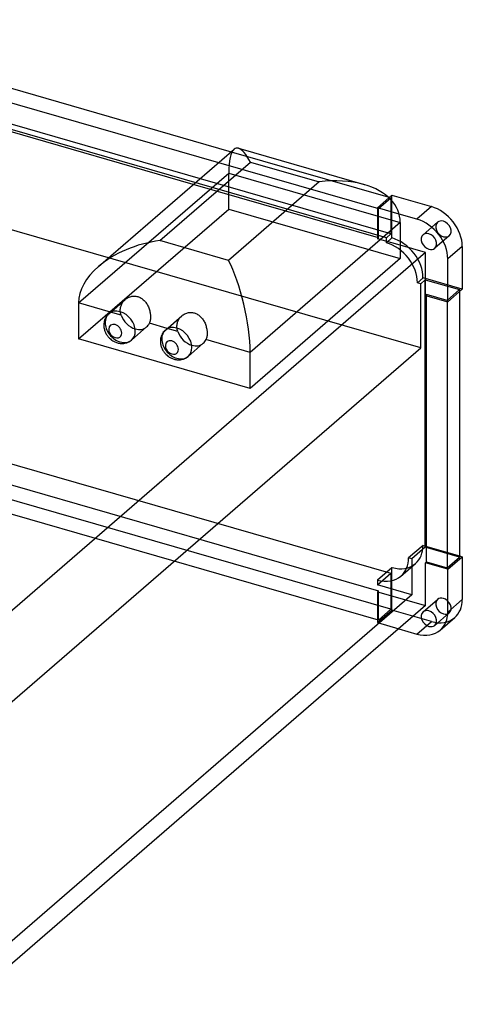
# Model space of a CAD drawing. Header units: millimetres. Extents: x -192 to 444, y -157 to 376.
# Tile 2 of 2: x 221 to 444, y -130 to 368. Entities that reach past the tile are written whole.
import ezdxf

# ---------------------------------------------------------------- set-up
doc = ezdxf.new("R2010")
doc.units = ezdxf.units.MM
doc.layers.add('HIDDEN', color=7, linetype='Continuous')
doc.layers.add('THICK', color=7, linetype='Continuous')

msp = doc.modelspace()

# ---------------------------------------------------------------- linework, layer by layer
at = {"layer": 'HIDDEN'}
for p, q in [((408.38, 259.41), (96.62, 349.41)), ((406.07, 257.41), (94.3, 347.41)), ((423.39, 201.83), (76.98, 301.83)), ((327.71, 300.88), (406.89, 278.03)), ((321.4, 295.42), (402.07, 272.13)), ((250.73, 224.52), (326.48, 290.12)), ((326.48, 271.9), (326.48, 290.12)), ((326.48, 290.12), (413.08, 265.12)), ((402.07, 257.37), (308.62, 284.35)), ((408.88, 257.33), (408.88, 278.89)), ((407.37, 277.59), (401.57, 272.56)), ((402.07, 272.13), (408.38, 277.59)), ((407.63, 277.81), (408.38, 277.59)), ((408.38, 277.59), (408.38, 259.41)), ((250.73, 206.3), (326.48, 271.9)), ((326.48, 271.9), (413.08, 246.9)), ((401.57, 272.56), (401.57, 256.94)), ((412.5, 269.41), (401.57, 272.56)), ((402.07, 257.37), (402.07, 272.13)), ((431.92, 265.27), (424.61, 258.94)), ((408.38, 259.41), (406.07, 257.41)), ((401.57, 256.94), (402.07, 257.37)), ((413.08, 253.62), (401.57, 256.94)), ((406.07, 254.89), (406.07, 257.41)), ((408.88, 257.33), (406.07, 254.89)), ((437.81, 258.47), (430.5, 252.13)), ((421.75, 234.69), (424.56, 237.13)), ((423.39, 234.22), (421.75, 234.69)), ((423.39, 234.22), (425.71, 236.22)), ((423.39, 201.83), (423.39, 234.22)), ((444.39, 231.4), (424.56, 237.13)), ((425.71, 236.22), (443.03, 231.22)), ((425.71, 101.12), (425.71, 236.22)), ((443.03, 231.22), (436.71, 225.75)), ((443.03, 231.22), (443.03, 230.22)), ((272.29, 223.56), (272.49, 223.99)), ((272.49, 223.99), (272.71, 224.42)), ((272.71, 224.42), (272.97, 224.83)), ((272.97, 224.83), (273.25, 225.21)), ((273.25, 225.21), (273.55, 225.58)), ((273.55, 225.58), (273.88, 225.92)), ((273.88, 225.92), (274.22, 226.24)), ((426.32, 228.75), (425.82, 228.32)), ((436.71, 225.75), (426.32, 228.75)), ((426.32, 228.18), (426.32, 228.75)), ((436.71, 225.75), (436.71, 225.18)), ((272.19, 218.33), (266.86, 219.87)), ((271.76, 220.77), (271.77, 221.25)), ((271.78, 220.29), (271.76, 220.77)), ((271.77, 221.25), (271.81, 221.71)), ((271.83, 219.8), (271.78, 220.29)), ((271.81, 221.71), (271.88, 222.18)), ((271.92, 219.31), (271.83, 219.8)), ((271.88, 222.18), (271.98, 222.64)), ((272.04, 218.82), (271.92, 219.31)), ((271.98, 222.64), (272.12, 223.1)), ((272.12, 223.1), (272.29, 223.56)), ((272.19, 218.33), (272.04, 218.82)), ((300.39, 213.46), (300.46, 213.93)), ((300.46, 213.93), (300.56, 214.39)), ((300.56, 214.39), (300.7, 214.85)), ((300.7, 214.85), (300.87, 215.31)), ((300.87, 215.31), (301.06, 215.74)), ((301.06, 215.74), (301.29, 216.17)), ((301.29, 216.17), (301.55, 216.58)), ((301.55, 216.58), (301.83, 216.96)), ((301.83, 216.96), (302.13, 217.33)), ((302.13, 217.33), (302.46, 217.67)), ((302.46, 217.67), (302.8, 217.99)), ((300.77, 210.08), (295.44, 211.62)), ((300.34, 212.52), (300.35, 213)), ((300.36, 212.04), (300.34, 212.52)), ((300.35, 213), (300.39, 213.46)), ((300.41, 211.55), (300.36, 212.04)), ((300.5, 211.06), (300.41, 211.55)), ((300.62, 210.57), (300.5, 211.06)), ((300.77, 210.08), (300.62, 210.57)), ((175.52, -12.84), (423.39, 201.83)), ((96.62, 177.93), (408.38, 87.93)), ((90.3, 169.04), (402.07, 79.04)), ((408.38, 69.75), (96.62, 159.75)), ((402.07, 64.28), (90.3, 154.28)), ((424.56, 102.03), (417.25, 95.7)), ((425.71, 101.12), (418.89, 95.22)), ((424.56, 102.03), (443.03, 96.7)), ((443.03, 96.12), (425.71, 101.12)), ((418.89, 95.22), (417.25, 95.7)), ((418.89, 95.22), (418.89, 77.04)), ((401.57, 84.55), (408.88, 90.88)), ((408.88, 69.32), (408.88, 90.88)), ((413.44, 86.5), (420.75, 92.84)), ((401.57, 82.04), (408.38, 87.93)), ((408.38, 87.93), (408.38, 69.75)), ((401.57, 84.55), (401.57, 82.04)), ((418.89, 77.04), (401.57, 82.04)), ((418.89, 77.04), (180.02, -129.84)), ((402.07, 79.04), (401.57, 78.61)), ((401.57, 78.61), (425.82, 71.61)), ((401.57, 78.61), (401.57, 62.98)), ((402.07, 64.28), (402.07, 79.04)), ((424.61, 68.41), (431.92, 74.74)), ((408.38, 69.75), (402.07, 64.28)), ((401.57, 62.98), (408.88, 69.32)), ((428.8, 63.57), (408.88, 69.32)), ((430.5, 61.61), (437.81, 67.94)), ((401.57, 62.98), (412.29, 59.89)), ((421.49, 57.23), (428.8, 63.57))]:
    msp.add_line(p, q, dxfattribs=at)
for centre, major_axis, ratio, start_param, end_param in [((337.46, 269.63), (-7.26, 33.04), 0.249311, 0.133915, 0.848259), ((434.87, 261.87), (-2.95, 3.4), 0.75, 0.000079, 2.284521), ((434.87, 261.87), (-2.95, 3.4), 0.75, -0.857072, 0.000079), ((434.87, 261.87), (-2.95, 3.4), 0.75, -3.141514, -0.857072), ((406.16, 239.28), (-11.78, 13.61), 0.75, -0.857072, -0.851516), ((406.16, 239.28), (-11.78, 13.61), 0.75, -2.433424, -0.857072), ((408.97, 241.72), (-11.78, 13.61), 0.75, -0.857072, -0.851516), ((408.97, 241.72), (-11.78, 13.61), 0.75, -2.433424, -0.857072), ((434.87, 261.87), (-2.95, 3.4), 0.75, 2.284521, 3.141672), ((271.71, 212.42), (-5.76, 6.65), 0.75, 0, 0.713724), ((271.71, 212.42), (-5.76, 6.65), 0.75, 0.713724, 2.284521), ((279.31, 219), (5.76, -6.65), 0.75, -2.061792, -0.857072), ((279.31, 219), (5.76, -6.65), 0.75, -0.857072, 0), ((300.29, 204.17), (-5.76, 6.65), 0.75, 0, 0.713724), ((307.89, 210.75), (5.76, -6.65), 0.75, -2.061792, -0.857072), ((271.71, 212.42), (-5.76, 6.65), 0.75, 2.284521, 3.141672), ((300.29, 204.17), (-5.76, 6.65), 0.75, 0.713724, 2.284521), ((307.89, 210.75), (5.76, -6.65), 0.75, -0.857072, 0), ((300.29, 204.17), (-5.76, 6.65), 0.75, 2.284521, 3.141672), ((408.97, 106.44), (-11.78, 13.61), 0.75, -3.141505, -2.422313), ((401.66, 100.11), (11.78, -13.61), 0.75, 0.000087, 0.71928), ((408.97, 106.44), (-11.78, 13.61), 0.75, 2.278965, 2.284521), ((408.97, 106.44), (-11.78, 13.61), 0.75, 2.284521, 3.14168), ((401.66, 100.11), (11.78, -13.61), 0.75, -0.857072, 0.000087), ((401.66, 100.11), (11.78, -13.61), 0.75, -0.862628, -0.857072), ((434.87, 71.34), (-2.95, 3.4), 0.75, 0.000079, 2.284521), ((434.87, 71.34), (-2.95, 3.4), 0.75, -0.857072, 0.000079), ((434.87, 71.34), (-2.95, 3.4), 0.75, -3.141514, -0.857072), ((428.8, 79.15), (11.78, -13.61), 0.75, -0.857072, 0.000079), ((434.87, 71.34), (-2.95, 3.4), 0.75, 2.284521, 3.141672)]:
    msp.add_ellipse(centre, major_axis=major_axis, ratio=ratio, start_param=start_param, end_param=end_param, dxfattribs=at)
at = {"layer": 'THICK'}
for p, q in [((96.62, 367.59), (327.71, 300.88)), ((90.3, 362.13), (321.4, 295.42)), ((308.62, 284.35), (90.3, 347.37)), ((260.73, 242.87), (329.16, 302.13)), ((331.37, 302.62), (394.83, 284.3)), ((291.71, 255.99), (337.46, 295.62)), ((337.46, 295.62), (372.1, 285.62)), ((372.1, 285.62), (326.35, 245.99)), ((408.88, 278.89), (407.37, 277.59)), ((408.88, 278.89), (428.8, 273.14)), ((406.89, 278.03), (407.63, 277.81)), ((421.49, 266.81), (412.5, 269.41)), ((428.8, 273.14), (421.49, 266.81)), ((413.08, 265.12), (337.33, 199.52)), ((413.08, 265.12), (413.08, 246.9)), ((326.35, 245.99), (291.71, 255.99)), ((425.82, 249.94), (195.08, 50.11)), ((425.82, 249.94), (413.08, 253.62)), ((425.82, 228.32), (425.82, 249.94)), ((444.39, 253.06), (437.08, 246.72)), ((444.39, 253.06), (444.39, 231.4)), ((413.08, 246.9), (337.33, 181.3)), ((437.08, 225.07), (437.08, 246.72)), ((444.39, 231.4), (437.08, 225.07)), ((443.03, 230.22), (443.03, 96.12)), ((250.73, 224.52), (250.73, 206.3)), ((266.86, 219.87), (250.73, 224.52)), ((265.95, 219.07), (274.22, 226.24)), ((274.22, 226.24), (274.59, 226.54)), ((274.59, 226.54), (274.97, 226.8)), ((274.97, 226.8), (275.37, 227.05)), ((275.37, 227.05), (275.8, 227.28)), ((275.8, 227.28), (276.24, 227.47)), ((276.24, 227.47), (276.7, 227.64)), ((276.7, 227.64), (277.18, 227.77)), ((277.18, 227.77), (277.66, 227.87)), ((277.66, 227.87), (278.15, 227.93)), ((278.15, 227.93), (278.64, 227.95)), ((278.64, 227.95), (279.13, 227.94)), ((279.13, 227.94), (279.61, 227.9)), ((279.61, 227.9), (280.08, 227.81)), ((280.08, 227.81), (280.55, 227.7)), ((280.55, 227.7), (280.97, 227.56)), ((280.97, 227.56), (281.39, 227.39)), ((281.39, 227.39), (281.81, 227.19)), ((281.81, 227.19), (282.22, 226.96)), ((282.22, 226.96), (282.62, 226.7)), ((282.62, 226.7), (283.01, 226.42)), ((283.01, 226.42), (283.38, 226.1)), ((283.38, 226.1), (283.74, 225.77)), ((283.74, 225.77), (284.08, 225.41)), ((284.08, 225.41), (284.4, 225.03)), ((284.4, 225.03), (284.71, 224.64)), ((284.71, 224.64), (284.99, 224.23)), ((284.99, 224.23), (285.26, 223.81)), ((425.82, 228.32), (437.08, 225.07)), ((426.32, 93.65), (426.32, 228.18)), ((436.71, 225.18), (436.71, 90.65)), ((265.95, 219.07), (265.66, 218.81)), ((285.26, 223.81), (285.5, 223.39)), ((285.5, 223.39), (285.72, 222.96)), ((285.72, 222.96), (285.94, 222.5)), ((285.94, 222.5), (286.13, 222.03)), ((286.13, 222.03), (286.31, 221.55)), ((286.31, 221.55), (286.47, 221.06)), ((286.47, 221.06), (286.61, 220.57)), ((286.61, 220.57), (286.73, 220.07)), ((286.73, 220.07), (286.83, 219.57)), ((286.83, 219.57), (286.91, 219.07)), ((286.91, 219.07), (286.97, 218.58)), ((303.95, 218.8), (304.38, 219.03)), ((304.38, 219.03), (304.82, 219.22)), ((304.82, 219.22), (305.28, 219.39)), ((305.28, 219.39), (305.76, 219.52)), ((305.76, 219.52), (306.24, 219.62)), ((306.24, 219.62), (306.73, 219.68)), ((306.73, 219.68), (307.22, 219.7)), ((307.22, 219.7), (307.71, 219.69)), ((307.71, 219.69), (308.19, 219.65)), ((308.19, 219.65), (308.66, 219.56)), ((308.66, 219.56), (309.13, 219.45)), ((309.13, 219.45), (309.55, 219.31)), ((309.55, 219.31), (309.97, 219.14)), ((309.97, 219.14), (310.39, 218.94)), ((310.39, 218.94), (310.8, 218.71)), ((263.45, 214.09), (263.42, 213.37)), ((263.54, 214.8), (263.45, 214.09)), ((263.64, 215.27), (263.54, 214.8)), ((263.83, 215.91), (263.64, 215.27)), ((264.07, 216.53), (263.83, 215.91)), ((264.38, 217.14), (264.07, 216.53)), ((264.62, 217.55), (264.38, 217.14)), ((264.89, 217.94), (264.62, 217.55)), ((265.26, 218.39), (264.89, 217.94)), ((265.66, 218.81), (265.26, 218.39)), ((286.57, 214.6), (286.42, 214.22)), ((295.44, 211.62), (286.42, 214.22)), ((286.7, 215), (286.57, 214.6)), ((286.81, 215.41), (286.7, 215)), ((286.89, 215.84), (286.81, 215.41)), ((286.96, 216.27), (286.89, 215.84)), ((287, 216.71), (286.96, 216.27)), ((286.97, 218.58), (287.01, 218.09)), ((287.02, 217.16), (287, 216.71)), ((287.01, 218.09), (287.03, 217.62)), ((287.03, 217.62), (287.02, 217.16)), ((294.52, 210.82), (302.8, 217.99)), ((302.8, 217.99), (303.17, 218.29)), ((303.17, 218.29), (303.55, 218.55)), ((303.55, 218.55), (303.95, 218.8)), ((310.8, 218.71), (311.2, 218.45)), ((311.2, 218.45), (311.59, 218.17)), ((311.59, 218.17), (311.96, 217.85)), ((311.96, 217.85), (312.32, 217.52)), ((312.32, 217.52), (312.66, 217.16)), ((312.66, 217.16), (312.98, 216.78)), ((312.98, 216.78), (313.29, 216.39)), ((313.29, 216.39), (313.57, 215.98)), ((313.57, 215.98), (313.83, 215.56)), ((313.83, 215.56), (314.08, 215.14)), ((314.08, 215.14), (314.3, 214.71)), ((314.3, 214.71), (314.52, 214.25)), ((314.52, 214.25), (314.71, 213.78)), ((263.42, 213.37), (263.43, 212.95)), ((263.43, 212.95), (263.46, 212.53)), ((263.46, 212.53), (263.52, 212.05)), ((263.52, 212.05), (263.61, 211.57)), ((263.61, 211.57), (263.71, 211.14)), ((263.71, 211.14), (263.83, 210.72)), ((263.83, 210.72), (263.97, 210.31)), ((263.97, 210.31), (264.14, 209.9)), ((264.14, 209.9), (264.31, 209.51)), ((264.31, 209.51), (264.5, 209.13)), ((264.5, 209.13), (264.71, 208.76)), ((277.47, 205.77), (285.07, 212.35)), ((293.2, 209.3), (292.96, 208.89)), ((293.47, 209.69), (293.2, 209.3)), ((293.84, 210.14), (293.47, 209.69)), ((294.24, 210.56), (293.84, 210.14)), ((294.52, 210.82), (294.24, 210.56)), ((314.71, 213.78), (314.89, 213.3)), ((314.89, 213.3), (315.05, 212.81)), ((315.05, 212.81), (315.19, 212.32)), ((315.19, 212.32), (315.31, 211.82)), ((315.31, 211.82), (315.41, 211.32)), ((315.41, 211.32), (315.49, 210.82)), ((315.49, 210.82), (315.55, 210.33)), ((315.55, 210.33), (315.59, 209.84)), ((315.59, 209.84), (315.61, 209.37)), ((315.61, 209.37), (315.6, 208.91)), ((337.33, 181.3), (250.73, 206.3)), ((264.71, 208.76), (264.94, 208.39)), ((264.94, 208.39), (265.18, 208.04)), ((265.18, 208.04), (265.43, 207.7)), ((265.43, 207.7), (265.7, 207.37)), ((265.7, 207.37), (265.98, 207.05)), ((265.98, 207.05), (266.36, 206.66)), ((266.36, 206.66), (266.77, 206.28)), ((266.77, 206.28), (267.23, 205.91)), ((267.23, 205.91), (267.57, 205.65)), ((267.57, 205.65), (267.93, 205.41)), ((267.93, 205.41), (268.3, 205.19)), ((268.3, 205.19), (268.68, 204.98)), ((268.68, 204.98), (269.08, 204.79)), ((269.08, 204.79), (269.48, 204.61)), ((269.48, 204.61), (269.9, 204.46)), ((269.9, 204.46), (270.32, 204.33)), ((270.32, 204.33), (270.64, 204.24)), ((270.64, 204.24), (271.01, 204.16)), ((271.01, 204.16), (271.38, 204.09)), ((271.38, 204.09), (271.76, 204.04)), ((271.76, 204.04), (272.14, 204.01)), ((272.14, 204.01), (272.51, 204)), ((272.51, 204), (272.89, 204)), ((272.89, 204), (273.49, 204.04)), ((273.49, 204.04), (274.08, 204.13)), ((274.08, 204.13), (274.69, 204.28)), ((274.69, 204.28), (275.03, 204.38)), ((275.03, 204.38), (275.37, 204.5)), ((275.37, 204.5), (275.7, 204.64)), ((275.7, 204.64), (276.03, 204.8)), ((276.03, 204.8), (276.19, 204.89)), ((276.19, 204.89), (276.53, 205.08)), ((276.53, 205.08), (276.85, 205.29)), ((276.85, 205.29), (277.17, 205.52)), ((277.17, 205.52), (277.47, 205.77)), ((292.03, 205.84), (291.99, 205.12)), ((291.99, 205.12), (292, 204.7)), ((292, 204.7), (292.04, 204.28)), ((292.12, 206.55), (292.03, 205.84)), ((292.04, 204.28), (292.1, 203.8)), ((292.22, 207.02), (292.12, 206.55)), ((292.41, 207.66), (292.22, 207.02)), ((292.65, 208.28), (292.41, 207.66)), ((292.96, 208.89), (292.65, 208.28)), ((306.05, 197.52), (313.65, 204.1)), ((315.15, 206.35), (315, 205.97)), ((337.33, 199.52), (315, 205.97)), ((315.28, 206.75), (315.15, 206.35)), ((315.39, 207.16), (315.28, 206.75)), ((315.47, 207.59), (315.39, 207.16)), ((315.54, 208.02), (315.47, 207.59)), ((315.58, 208.46), (315.54, 208.02)), ((315.6, 208.91), (315.58, 208.46)), ((292.1, 203.8), (292.19, 203.32)), ((292.19, 203.32), (292.29, 202.89)), ((292.29, 202.89), (292.41, 202.47)), ((292.41, 202.47), (292.55, 202.06)), ((292.55, 202.06), (292.71, 201.65)), ((292.71, 201.65), (292.89, 201.26)), ((292.89, 201.26), (293.08, 200.88)), ((293.08, 200.88), (293.29, 200.51)), ((293.29, 200.51), (293.52, 200.14)), ((293.52, 200.14), (293.75, 199.79)), ((293.75, 199.79), (294.01, 199.45)), ((294.01, 199.45), (294.27, 199.12)), ((294.27, 199.12), (294.55, 198.8)), ((337.33, 181.3), (337.33, 199.52)), ((294.55, 198.8), (294.94, 198.41)), ((294.94, 198.41), (295.35, 198.03)), ((295.35, 198.03), (295.81, 197.66)), ((295.81, 197.66), (296.15, 197.4)), ((296.15, 197.4), (296.51, 197.16)), ((296.51, 197.16), (296.88, 196.94)), ((296.88, 196.94), (297.26, 196.73)), ((297.26, 196.73), (297.66, 196.54)), ((297.66, 196.54), (298.06, 196.36)), ((298.06, 196.36), (298.48, 196.21)), ((298.48, 196.21), (298.9, 196.08)), ((298.9, 196.08), (299.22, 195.99)), ((299.22, 195.99), (299.59, 195.91)), ((299.59, 195.91), (299.96, 195.84)), ((299.96, 195.84), (300.34, 195.79)), ((300.34, 195.79), (300.72, 195.76)), ((300.72, 195.76), (301.09, 195.75)), ((301.09, 195.75), (301.47, 195.75)), ((301.47, 195.75), (302.07, 195.79)), ((302.07, 195.79), (302.66, 195.88)), ((302.66, 195.88), (303.27, 196.03)), ((303.27, 196.03), (303.61, 196.13)), ((303.61, 196.13), (303.95, 196.25)), ((303.95, 196.25), (304.28, 196.39)), ((304.28, 196.39), (304.6, 196.55)), ((304.6, 196.55), (304.77, 196.64)), ((304.77, 196.64), (305.11, 196.83)), ((305.11, 196.83), (305.43, 197.04)), ((305.43, 197.04), (305.75, 197.27)), ((305.75, 197.27), (306.05, 197.52)), ((436.71, 90.65), (443.03, 96.12)), ((437.08, 89.97), (444.39, 96.3)), ((443.03, 96.7), (444.39, 96.3)), ((444.39, 96.3), (444.39, 74.65)), ((425.82, 93.22), (426.32, 93.65)), ((437.08, 89.97), (425.82, 93.22)), ((425.82, 71.61), (425.82, 93.22)), ((426.32, 93.65), (436.71, 90.65)), ((437.08, 68.32), (437.08, 89.97)), ((437.08, 68.32), (444.39, 74.65)), ((425.82, 71.61), (198.2, -125.52)), ((433.27, 59.21), (440.59, 65.55)), ((412.29, 59.89), (421.49, 57.23))]:
    msp.add_line(p, q, dxfattribs=at)
for centre, major_axis, ratio, start_param, end_param in [((337.46, 269.63), (-7.26, 33.04), 0.249311, -0.13722, 0.133915), ((337.46, 269.63), (-7.26, 33.04), 0.249311, -0.722537, -0.13722), ((372.1, 259.63), (40.61, 8.93), 0.615841, 0.850944, 1.436262), ((372.1, 259.63), (40.61, 8.93), 0.615841, -0.134535, 0.850944), ((428.8, 257.56), (11.78, -13.61), 0.75, 0.713724, 2.284521), ((421.49, 251.22), (-11.78, 13.61), 0.75, -2.427868, -0.857072), ((427.55, 255.53), (2.95, -3.4), 0.75, -3.141514, -0.857072), ((427.55, 255.53), (2.95, -3.4), 0.75, 2.284521, 3.141672), ((427.55, 255.53), (2.95, -3.4), 0.75, 0.000079, 2.284521), ((291.71, 230.01), (-40.61, -8.93), 0.615841, -1.705331, -0.848878), ((427.55, 255.53), (2.95, -3.4), 0.75, -0.857072, 0.000079), ((326.35, 220.01), (7.26, -33.04), 0.249311, 0.848259, 2.419055), ((291.71, 230.01), (-40.61, -8.93), 0.615841, -0.848878, -0.134535), ((271.71, 212.42), (-5.76, 6.65), 0.75, -0.857072, 0), ((271.71, 212.42), (-5.76, 6.65), 0.75, -2.427868, -0.857072), ((269.21, 210.25), (-2.49, 2.87), 0.75, -0.857072, 0.713724), ((279.31, 219), (5.76, -6.65), 0.75, 0, 0.347648), ((269.21, 210.25), (-2.49, 2.87), 0.75, 0.713724, 3.855317), ((269.21, 210.25), (-2.49, 2.87), 0.75, -2.427868, -0.857072), ((271.71, 212.42), (-5.76, 6.65), 0.75, -3.141514, -2.427868), ((300.29, 204.17), (-5.76, 6.65), 0.75, -0.857072, 0), ((300.29, 204.17), (-5.76, 6.65), 0.75, -2.427868, -0.857072), ((297.79, 202), (-2.49, 2.87), 0.75, -0.857072, 0.713724), ((297.79, 202), (-2.49, 2.87), 0.75, -2.427868, -0.857072), ((307.89, 210.75), (5.76, -6.65), 0.75, 0, 0.347648), ((297.79, 202), (-2.49, 2.87), 0.75, 0.713724, 3.855317), ((300.29, 204.17), (-5.76, 6.65), 0.75, -3.141514, -2.427868), ((428.8, 79.15), (11.78, -13.61), 0.75, 0.000079, 0.713724), ((427.55, 65.01), (2.95, -3.4), 0.75, -3.141514, -0.857072), ((427.55, 65.01), (2.95, -3.4), 0.75, 2.284521, 3.141672), ((427.55, 65.01), (2.95, -3.4), 0.75, 0.000079, 2.284521), ((421.49, 72.82), (-11.78, 13.61), 0.75, -3.141514, -2.427868), ((427.55, 65.01), (2.95, -3.4), 0.75, -0.857072, 0.000079), ((421.49, 72.82), (-11.78, 13.61), 0.75, 2.284521, 3.141672)]:
    msp.add_ellipse(centre, major_axis=major_axis, ratio=ratio, start_param=start_param, end_param=end_param, dxfattribs=at)

doc.saveas('drawing.dxf')
